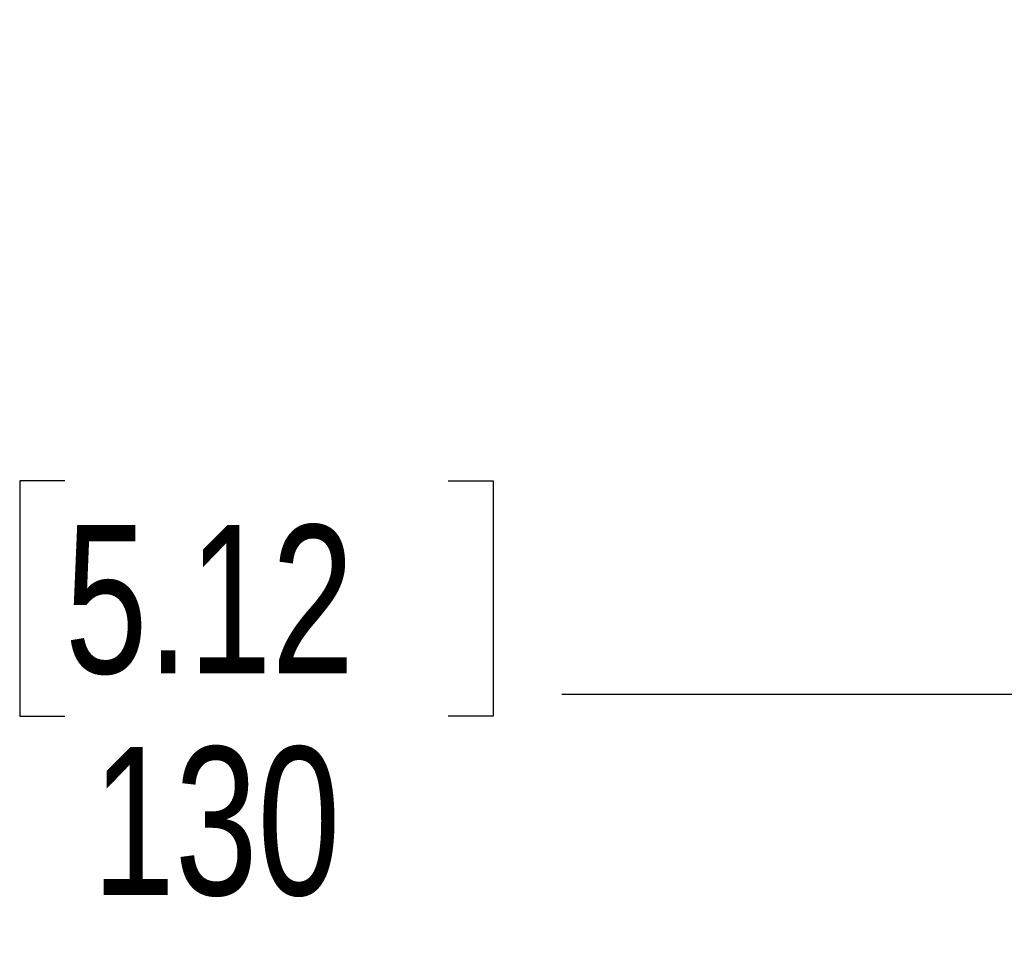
# Model space of a CAD drawing. Header units: millimetres. Extents: x 1508 to 17407, y 899 to 16320.
# Tile 20 of 60: x 2626 to 3290, y 9352 to 9974. Entities that reach past the tile are written whole.
import ezdxf

# ---------------------------------------------------------------- set-up
doc = ezdxf.new("R2010")
doc.units = ezdxf.units.MM
doc.header["$LTSCALE"] = 2
doc.layers.add('COMPONENT_GEOMETRY', color=7, linetype='Continuous')
doc.styles.add('SLDTEXTSTYLE0', font='TXT', dxfattribs={"width": 0.75})
doc.dimstyles.new('SLDDIMSTYLE0', dxfattribs={"dimtxt": 100, "dimasz": 6.604, "dimexe": 0, "dimexo": 0.0625, "dimgap": 25, "dimtad": 0, "dimtih": 1, "dimtoh": 1, "dimdec": 1, "dimrnd": 1e-09, "dimzin": 12, "dimdsep": 46, "dimtxsty": 'SLDTEXTSTYLE0', "dimsah": 1, "dimcen": 0.09, "dimadec": 0, "dimazin": 3, "dimtfac": 1, "dimtdec": 1, "dimtofl": 0, "dimtmove": 0, "dimatfit": 3, "dimfxl": 1, "dimfrac": 2, "dimtolj": 1, "dimtzin": 12, "dimarcsym": 0})

# ---------------------------------------------------------------- blocks, each defined once
blk = doc.blocks.new('_D_1')
at = {"layer": 'COMPONENT_GEOMETRY', "color": 7}
for p, q in [((3305.77, 9971.36), (3305.77, 9512.23)), ((3565.77, 9824.23), (3565.77, 9512.23)), ((2655.99, 9662.61), (2625.53, 9662.61)), ((2625.53, 9662.61), (2625.53, 9503.86)), ((2914.61, 9662.61), (2945.07, 9662.61)), ((2945.07, 9662.61), (2945.07, 9503.86)), ((3305.77, 9518.58), (2991.33, 9518.58)), ((3565.77, 9518.58), (3305.77, 9518.58)), ((2625.53, 9503.86), (2655.99, 9503.86)), ((2945.07, 9503.86), (2914.61, 9503.86))]:
    blk.add_line(p, q, dxfattribs=at)
for points in [[(3305.77, 9518.58), (3312.37, 9517.57), (3312.37, 9519.6)], [(3565.77, 9518.58), (3559.17, 9519.6), (3559.17, 9517.57)]]:
    blk.add_solid(points, dxfattribs=at)
at = {"layer": 'COMPONENT_GEOMETRY', "color": 7, "char_height": 100, "attachment_point": 1, "style": 'SLDTEXTSTYLE0'}
for s, insert in [('5.12', (2655.99, 9632.77)), ('130', (2674.47, 9483.15))]:
    blk.add_mtext(s, dxfattribs=dict(at, insert=insert))

msp = doc.modelspace()

# ---------------------------------------------------------------- dimensions: what is measured, and where the dimension line sits
at = {"layer": 'COMPONENT_GEOMETRY', "color": 7}
dim = msp.add_linear_dim(base=(3305.77, 9518.58), p1=(3565.77, 9826.77), p2=(3305.77, 9973.9), dimstyle='SLDDIMSTYLE0', dxfattribs=at)
dim.commit()
dim.dimension.update_dxf_attribs({"geometry": '_D_1', "text_midpoint": (2785.3, 9518.58), "dimtype": 160})

doc.saveas('drawing.dxf')
